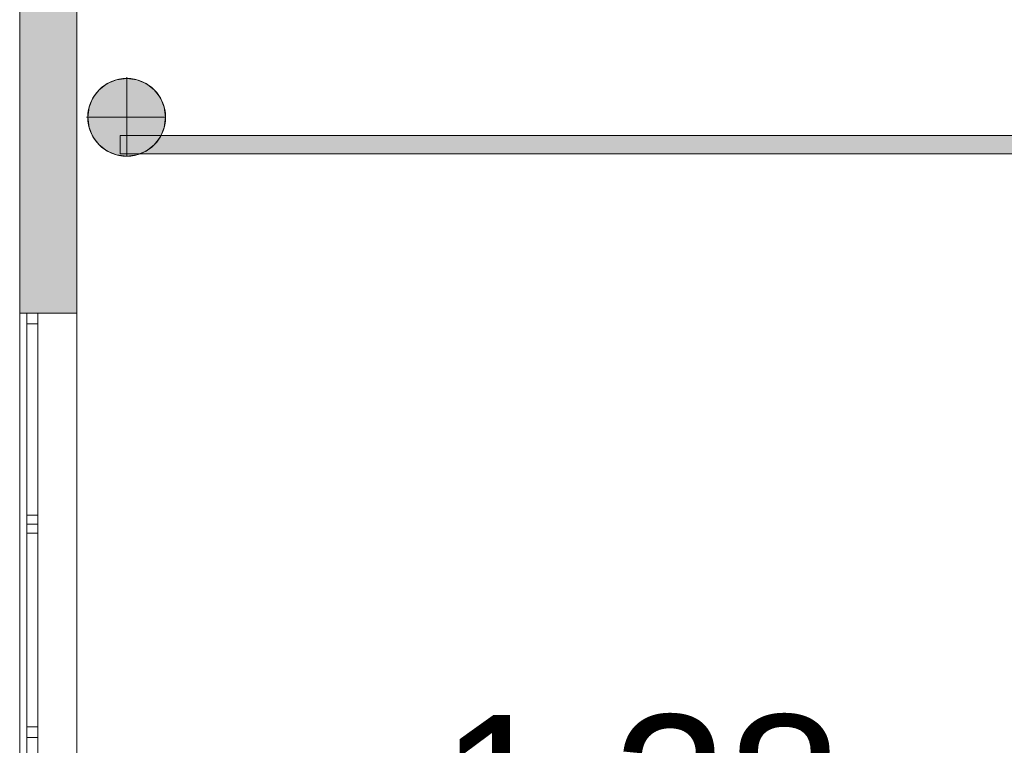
# Model space of a CAD drawing. Header units: inches. Extents: x 15 to 546804, y -66 to 267312.
# Tile 52 of 256: x 435781 to 441232, y 29360 to 33376. Entities that reach past the tile are written whole.
import ezdxf

# ---------------------------------------------------------------- set-up
doc = ezdxf.new("R2010")
doc.units = ezdxf.units.IN
doc.header["$MEASUREMENT"] = 0
doc.layers.add('Binnenwanden', color=2, linetype='Continuous')
doc.styles.add('style1', font='arial.ttf', dxfattribs={"height": 250})

msp = doc.modelspace()

# ---------------------------------------------------------------- hatches: boundary and pattern name
at = {"lineweight": 20}
h = msp.add_hatch(color=7, dxfattribs=at)
h.dxf.hatch_style = 1
h.paths.add_polyline_path([(436096.5, 34297.8), (435880.6, 34297.8), (435880.6, 34297.8), (435820.6, 34297.8), (435780.6, 34297.8), (435780.6, 31752.8), (436096.5, 31752.8)])
h = msp.add_hatch(color=7, dxfattribs=at)
h.dxf.hatch_style = 1
h.paths.add_polyline_path([(436588.4, 32835.9, 1), (436157.5, 32835.9, 1)])
h = msp.add_hatch(color=7, dxfattribs=at)
h.dxf.hatch_style = 1
h.paths.add_polyline_path([(442212.7, 32734.6), (436563.1, 32734.6, -0.181103), (436449.8, 32634.6), (442282.4, 32634.6), (442282.4, 32657.2, -0.122698)])

# ---------------------------------------------------------------- linework, layer by layer
at = {"color": 7, "lineweight": 20}
for p, q in [((436096.5, 39757.8, -3700), (436096.5, 25357.8, -3700)), ((436096.5, 39757.8, -4500), (436096.5, 25357.8, -4500)), ((435780.6, 25037.8), (435780.6, 39437.8)), ((435780.6, 25037.8, 300), (435780.6, 39437.8, 300)), ((435780.6, 25037.8), (435780.6, 39437.8)), ((436096.5, 39437.8, -4500), (436096.5, 25037.8, -4500)), ((436096.5, 39437.8), (436096.5, 25037.8)), ((436317.2, 33044, 0), (436317.2, 33044, 7000)), ((436373, 33058.9, 0), (436373, 33051.3, 0)), ((436373, 33051.3, 0), (436373, 33051.3, 7000)), ((436373, 33051.3, 0), (436373, 32620.4, 0)), ((436428.7, 33044, 0), (436428.7, 33044, 7000)), ((436220.6, 32988.2, 0), (436220.6, 32988.2, 7000)), ((436265.3, 33022.4, 0), (436265.3, 33022.4, 7000)), ((436480.7, 33022.4, 0), (436480.7, 33022.4, 7000)), ((436525.3, 32988.2, 0), (436525.3, 32988.2, 7000)), ((436186.4, 32943.6, 0), (436186.4, 32943.6, 7000)), ((436559.5, 32943.6, 0), (436559.5, 32943.6, 7000)), ((436164.9, 32891.6, 0), (436164.9, 32891.6, 7000)), ((436581.1, 32891.6, 0), (436581.1, 32891.6, 7000)), ((436149.9, 32835.9, 0), (436157.5, 32835.9, 0)), ((436157.5, 32835.9, 0), (436157.5, 32835.9, 7000)), ((436157.5, 32835.9, 0), (436588.4, 32835.9, 0)), ((436588.4, 32835.9, 0), (436588.4, 32835.9, 7000)), ((436164.9, 32780.1, 0), (436164.9, 32780.1, 7000)), ((436581.1, 32780.1, 0), (436581.1, 32780.1, 7000)), ((436186.4, 32728.2, 0), (436186.4, 32728.2, 7000)), ((436336.4, 32634.6, 600), (436336.4, 32734.6, 600)), ((436336.4, 32734.6, 600), (442286.4, 32734.6, 600)), ((436336.4, 32734.6, 3300), (442286.4, 32734.6, 3300)), ((436336.4, 32634.6, 3300), (436336.4, 32734.6, 3300)), ((436336.4, 32734.6, 600), (436336.4, 32734.6, 3300)), ((436559.5, 32728.2, 0), (436559.5, 32728.2, 7000)), ((436220.6, 32683.5, 0), (436220.6, 32683.5, 7000)), ((436525.3, 32683.5, 0), (436525.3, 32683.5, 7000)), ((436265.3, 32649.3, 0), (436265.3, 32649.3, 7000)), ((436317.2, 32627.8, 0), (436317.2, 32627.8, 7000)), ((442286.4, 32634.6, 600), (436336.4, 32634.6, 600)), ((442286.4, 32634.6, 3300), (436336.4, 32634.6, 3300)), ((436336.4, 32634.6, 600), (436336.4, 32634.6, 3300)), ((436373, 32620.4, 0), (436373, 32620.4, 7000)), ((436428.7, 32627.8, 0), (436428.7, 32627.8, 7000)), ((436480.7, 32649.3, 0), (436480.7, 32649.3, 7000)), ((435780.6, 31752.8, -1423.5), (435880.6, 31752.8, -1423.5)), ((435780.6, 31752.8, -3023.5), (435880.6, 31752.8, -3023.5)), ((435780.6, 27052.8, -1423.5), (435780.6, 31752.8, -1423.5)), ((435780.6, 31752.8, -3023.5), (435780.6, 27052.8, -3023.5)), ((435780.6, 31752.8, -1423.5), (435780.6, 31752.8, -3023.5)), ((435780.6, 27052.8, -1423.5), (435780.6, 31752.8, -1423.5)), ((435780.6, 31752.8, -1423.5), (435780.6, 31752.8, -3023.5)), ((435780.6, 31752.8, -3023.5), (435780.6, 27052.8, -3023.5)), ((435780.6, 31752.8, -3023.5), (436096.5, 31752.8, -3023.5)), ((435780.6, 31752.8, -1423.5), (436096.5, 31752.8, -1423.5)), ((435820.6, 31752.8, -3023.5), (435820.6, 29402.8, -3023.5)), ((435820.6, 31752.8, -3023.5), (435880.6, 31752.8, -3023.5)), ((435820.6, 29402.8, -1423.5), (435820.6, 31752.8, -1423.5)), ((435820.6, 31752.8, -1423.5), (435880.6, 31752.8, -1423.5)), ((435820.6, 31752.8, -1423.5), (435820.6, 31752.8, -3023.5)), ((435880.6, 31752.8, -3023.5), (435880.6, 27052.8, -3023.5)), ((435880.6, 31752.8, -1423.5), (435880.6, 31752.8, -3023.5)), ((435880.6, 27052.8, -1423.5), (435880.6, 31752.8, -1423.5)), ((435880.6, 31752.8, -3023.5), (435880.6, 29402.8, -3023.5)), ((435880.6, 29402.8, -1423.5), (435880.6, 31752.8, -1423.5)), ((435880.6, 31752.8, -1423.5), (435880.6, 31752.8, -3023.5)), ((436096.5, 31752.8, -3023.5), (436096.5, 27052.8, -3023.5)), ((436096.5, 27052.8, -1423.5), (436096.5, 31752.8, -1423.5)), ((436096.5, 31752.8, -3023.5), (436096.5, 27052.8, -3023.5)), ((436096.5, 31752.8, -1423.5), (436096.5, 31752.8, -3023.5)), ((436096.5, 27052.8, -1423.5), (436096.5, 31752.8, -1423.5)), ((435820.6, 29462.8, -2963.5), (435820.6, 31692.8, -2963.5)), ((435820.6, 31692.8, -2963.5), (435880.6, 31692.8, -2963.5)), ((435820.6, 31692.8, -2963.5), (435820.6, 31692.8, -1483.5)), ((435820.6, 31692.8, -1483.5), (435880.6, 31692.8, -1483.5)), ((435820.6, 31692.8, -1483.5), (435820.6, 29462.8, -1483.5)), ((435880.6, 29462.8, -2963.5), (435880.6, 31692.8, -2963.5)), ((435880.6, 31692.8, -2963.5), (435880.6, 31692.8, -1483.5)), ((435880.6, 31692.8, -1483.5), (435880.6, 29462.8, -1483.5)), ((435820.6, 30634.8, -2907.1), (435820.6, 30584.8, -2907.1)), ((435820.6, 30634.8, -2907.1), (435880.6, 30634.8, -2907.1)), ((435820.6, 30634.8, -4387.1), (435820.6, 30634.8, -2907.1)), ((435820.6, 30634.8, -4387.1), (435880.6, 30634.8, -4387.1)), ((435820.6, 30584.8, -4387.1), (435820.6, 30634.8, -4387.1)), ((435880.6, 30634.8, -2907.1), (435880.6, 30584.8, -2907.1)), ((435880.6, 30634.8, -4387.1), (435880.6, 30634.8, -2907.1)), ((435880.6, 30584.8, -4387.1), (435880.6, 30634.8, -4387.1)), ((435820.6, 30584.8, -1483.5), (435820.6, 30534.8, -1483.5)), ((435820.6, 30584.8, -1483.5), (435880.6, 30584.8, -1483.5)), ((435820.6, 30584.8, -2963.5), (435820.6, 30584.8, -1483.5)), ((435820.6, 30584.8, -2963.5), (435880.6, 30584.8, -2963.5)), ((435820.6, 30534.8, -2963.5), (435820.6, 30584.8, -2963.5)), ((435820.6, 30584.8, -2907.1), (435880.6, 30584.8, -2907.1)), ((435820.6, 30584.8, -2907.1), (435820.6, 30584.8, -4387.1)), ((435820.6, 30584.8, -4387.1), (435880.6, 30584.8, -4387.1)), ((435880.6, 30584.8, -1483.5), (435880.6, 30534.8, -1483.5)), ((435880.6, 30584.8, -2963.5), (435880.6, 30584.8, -1483.5)), ((435880.6, 30534.8, -2963.5), (435880.6, 30584.8, -2963.5)), ((435880.6, 30584.8, -2907.1), (435880.6, 30584.8, -4387.1)), ((435820.6, 30534.8, -1483.5), (435880.6, 30534.8, -1483.5)), ((435820.6, 30534.8, -1483.5), (435820.6, 30534.8, -2963.5)), ((435820.6, 30534.8, -2963.5), (435880.6, 30534.8, -2963.5)), ((435880.6, 30534.8, -1483.5), (435880.6, 30534.8, -2963.5)), ((435820.6, 29462.8, -1483.5), (435820.6, 29462.8, -2963.5)), ((435820.6, 29462.8, -2963.5), (435880.6, 29462.8, -2963.5)), ((435820.6, 29462.8, -1483.5), (435880.6, 29462.8, -1483.5)), ((435880.6, 29462.8, -1483.5), (435880.6, 29462.8, -2963.5)), ((435820.6, 29427.8, -1483.5), (435820.6, 29377.8, -1483.5)), ((435820.6, 29427.8, -2963.5), (435820.6, 29427.8, -1483.5)), ((435820.6, 29377.8, -2963.5), (435820.6, 29427.8, -2963.5)), ((435820.6, 29402.8, -3023.5), (435880.6, 29402.8, -3023.5)), ((435820.6, 29402.8, -1423.5), (435880.6, 29402.8, -1423.5)), ((435820.6, 29402.8, -3023.5), (435820.6, 29402.8, -1423.5)), ((435820.6, 29402.8, -3023.5), (435820.6, 27052.8, -3023.5)), ((435820.6, 29402.8, -3023.5), (435880.6, 29402.8, -3023.5)), ((435820.6, 27052.8, -1423.5), (435820.6, 29402.8, -1423.5)), ((435820.6, 29402.8, -1423.5), (435880.6, 29402.8, -1423.5)), ((435820.6, 29402.8, -1423.5), (435820.6, 29402.8, -3023.5)), ((435880.6, 29427.8, -1483.5), (435880.6, 29377.8, -1483.5)), ((435880.6, 29427.8, -2963.5), (435880.6, 29427.8, -1483.5)), ((435880.6, 29377.8, -2963.5), (435880.6, 29427.8, -2963.5)), ((435880.6, 29402.8, -3023.5), (435880.6, 29402.8, -1423.5)), ((435880.6, 29402.8, -3023.5), (435880.6, 27052.8, -3023.5)), ((435880.6, 27052.8, -1423.5), (435880.6, 29402.8, -1423.5)), ((435880.6, 29402.8, -1423.5), (435880.6, 29402.8, -3023.5)), ((435820.6, 29377.8, -1483.5), (435820.6, 29377.8, -2963.5)), ((435880.6, 29377.8, -1483.5), (435880.6, 29377.8, -2963.5))]:
    msp.add_line(p, q, dxfattribs=at)
for centre in [(436373, 32835.9, 7000), (436373, 32835.9, 0)]:
    msp.add_circle(centre, 215.4, dxfattribs=at)
for points, invisible_edges in [([(436096.5, 25357.8, -4500), (436096.5, 39757.8, -4500), (439628.6, 48237.8, -4500)], 14), ([(436096.5, 39757.8, -3700), (436096.5, 39757.8, -4500), (436096.5, 25357.8, -3700)], 2), ([(436096.5, 25357.8, -4500), (436096.5, 25357.8, -3700), (436096.5, 39757.8, -4500)], 2), ([(435780.6, 39437.8, 300), (435780.6, 25037.8), (435780.6, 25037.8, 300)], 1), ([(435780.6, 25037.8), (435780.6, 39437.8, 300), (435780.6, 39437.8)], 1), ([(435780.6, 39437.8, -4500), (436096.5, 39437.8, -4500), (435780.6, 25037.8, -4500)], 2), ([(436096.5, 25037.8, -4500), (435780.6, 25037.8, -4500), (436096.5, 39437.8, -4500)], 2), ([(435780.6, 39437.8), (436096.5, 39437.8), (435780.6, 25037.8)], 2), ([(436096.5, 25037.8), (435780.6, 25037.8), (436096.5, 39437.8)], 2), ([(436096.5, 25037.8), (436096.5, 39437.8), (436096.5, 38997.8, -1423.5)], 14), ([(436096.5, 25037.8, -4500), (436096.5, 38997.8, -3023.5), (436096.5, 39437.8, -4500)], 3), ([(436096.5, 34297.8, -1423.5), (436096.5, 25037.8), (436096.5, 38997.8, -1423.5)], 3), ([(436096.5, 34297.8, -3023.5), (436096.5, 38997.8, -3023.5), (436096.5, 25037.8, -4500)], 14), ([(436096.5, 34297.8, -3023.5), (436096.5, 31752.8, -1423.5), (436096.5, 34297.8, -1423.5)], 3), ([(436096.5, 31752.8, -1423.5), (436096.5, 34297.8, -3023.5), (436096.5, 31752.8, -3023.5)], 3), ([(436265.3, 33022.4, 7000), (436317.2, 33044, 0), (436265.3, 33022.4, 0)], 1), ([(436317.2, 33044, 0), (436265.3, 33022.4, 7000), (436317.2, 33044, 7000)], 1), ([(436265.3, 32649.3, 0), (436265.3, 33022.4, 0), (436317.2, 33044, 0)], 13), ([(436265.3, 32649.3, 0), (436317.2, 33044, 0), (436317.2, 32627.8, 0)], 3), ([(436265.3, 33022.4, 7000), (436317.2, 32627.8, 7000), (436317.2, 33044, 7000)], 3), ([(436317.2, 33044, 7000), (436373, 33051.3, 0), (436317.2, 33044, 0)], 1), ([(436373, 33051.3, 0), (436317.2, 33044, 7000), (436373, 33051.3, 7000)], 1), ([(436317.2, 32627.8, 0), (436317.2, 33044, 0), (436373, 33051.3, 0)], 13), ([(436317.2, 32627.8, 0), (436373, 33051.3, 0), (436373, 32620.4, 0)], 3), ([(436317.2, 33044, 7000), (436373, 32620.4, 7000), (436373, 33051.3, 7000)], 3), ([(436317.2, 33044, 7000), (436317.2, 32627.8, 7000), (436373, 32620.4, 7000)], 13), ([(436373, 33051.3, 7000), (436428.7, 33044, 0), (436373, 33051.3, 0)], 1), ([(436428.7, 33044, 0), (436373, 33051.3, 7000), (436428.7, 33044, 7000)], 1), ([(436373, 32620.4, 0), (436373, 33051.3, 0), (436428.7, 33044, 0)], 13), ([(436373, 33051.3, 7000), (436373, 32620.4, 7000), (436428.7, 32627.8, 7000)], 13), ([(436373, 33051.3, 7000), (436428.7, 32627.8, 7000), (436428.7, 33044, 7000)], 3), ([(436373, 32620.4, 0), (436428.7, 33044, 0), (436428.7, 32627.8, 0)], 3), ([(436428.7, 33044, 7000), (436480.7, 33022.4, 0), (436428.7, 33044, 0)], 1), ([(436480.7, 33022.4, 0), (436428.7, 33044, 7000), (436480.7, 33022.4, 7000)], 1), ([(436428.7, 32627.8, 0), (436428.7, 33044, 0), (436480.7, 33022.4, 0)], 13), ([(436428.7, 33044, 7000), (436428.7, 32627.8, 7000), (436480.7, 32649.3, 7000)], 13), ([(436428.7, 33044, 7000), (436480.7, 32649.3, 7000), (436480.7, 33022.4, 7000)], 3), ([(436186.4, 32728.2, 0), (436186.4, 32943.6, 0), (436220.6, 32988.2, 0)], 13), ([(436186.4, 32728.2, 0), (436220.6, 32988.2, 0), (436220.6, 32683.5, 0)], 3), ([(436220.6, 32988.2, 7000), (436186.4, 32943.6, 0), (436186.4, 32943.6, 7000)], 1), ([(436186.4, 32943.6, 0), (436220.6, 32988.2, 7000), (436220.6, 32988.2, 0)], 1), ([(436186.4, 32943.6, 7000), (436220.6, 32683.5, 7000), (436220.6, 32988.2, 7000)], 3), ([(436220.6, 32683.5, 0), (436220.6, 32988.2, 0), (436265.3, 33022.4, 0)], 13), ([(436220.6, 32683.5, 0), (436265.3, 33022.4, 0), (436265.3, 32649.3, 0)], 3), ([(436220.6, 32988.2, 7000), (436265.3, 33022.4, 0), (436220.6, 32988.2, 0)], 1), ([(436265.3, 33022.4, 0), (436220.6, 32988.2, 7000), (436265.3, 33022.4, 7000)], 1), ([(436220.6, 32988.2, 7000), (436265.3, 32649.3, 7000), (436265.3, 33022.4, 7000)], 3), ([(436220.6, 32988.2, 7000), (436220.6, 32683.5, 7000), (436265.3, 32649.3, 7000)], 13), ([(436265.3, 33022.4, 7000), (436265.3, 32649.3, 7000), (436317.2, 32627.8, 7000)], 13), ([(436428.7, 32627.8, 0), (436480.7, 33022.4, 0), (436480.7, 32649.3, 0)], 3), ([(436480.7, 33022.4, 7000), (436525.3, 32988.2, 0), (436480.7, 33022.4, 0)], 1), ([(436525.3, 32988.2, 0), (436480.7, 33022.4, 7000), (436525.3, 32988.2, 7000)], 1), ([(436480.7, 32649.3, 0), (436480.7, 33022.4, 0), (436525.3, 32988.2, 0)], 13), ([(436480.7, 33022.4, 7000), (436480.7, 32649.3, 7000), (436525.3, 32683.5, 7000)], 13), ([(436480.7, 33022.4, 7000), (436525.3, 32683.5, 7000), (436525.3, 32988.2, 7000)], 3), ([(436480.7, 32649.3, 0), (436525.3, 32988.2, 0), (436525.3, 32683.5, 0)], 3), ([(436525.3, 32988.2, 0), (436559.5, 32943.6, 7000), (436559.5, 32943.6, 0)], 1), ([(436559.5, 32943.6, 7000), (436525.3, 32988.2, 0), (436525.3, 32988.2, 7000)], 1), ([(436525.3, 32683.5, 0), (436525.3, 32988.2, 0), (436559.5, 32943.6, 0)], 13), ([(436525.3, 32988.2, 7000), (436525.3, 32683.5, 7000), (436559.5, 32728.2, 7000)], 13), ([(436525.3, 32988.2, 7000), (436559.5, 32728.2, 7000), (436559.5, 32943.6, 7000)], 3), ([(436164.9, 32780.1, 0), (436164.9, 32891.6, 0), (436186.4, 32943.6, 0)], 13), ([(436164.9, 32780.1, 0), (436186.4, 32943.6, 0), (436186.4, 32728.2, 0)], 3), ([(436186.4, 32943.6, 7000), (436164.9, 32891.6, 0), (436164.9, 32891.6, 7000)], 1), ([(436164.9, 32891.6, 0), (436186.4, 32943.6, 7000), (436186.4, 32943.6, 0)], 1), ([(436164.9, 32891.6, 7000), (436186.4, 32728.2, 7000), (436186.4, 32943.6, 7000)], 3), ([(436186.4, 32943.6, 7000), (436186.4, 32728.2, 7000), (436220.6, 32683.5, 7000)], 13), ([(436525.3, 32683.5, 0), (436559.5, 32943.6, 0), (436559.5, 32728.2, 0)], 3), ([(436559.5, 32943.6, 0), (436581.1, 32891.6, 7000), (436581.1, 32891.6, 0)], 1), ([(436581.1, 32891.6, 7000), (436559.5, 32943.6, 0), (436559.5, 32943.6, 7000)], 1), ([(436559.5, 32728.2, 0), (436559.5, 32943.6, 0), (436581.1, 32891.6, 0)], 13), ([(436559.5, 32943.6, 7000), (436559.5, 32728.2, 7000), (436581.1, 32780.1, 7000)], 13), ([(436559.5, 32943.6, 7000), (436581.1, 32780.1, 7000), (436581.1, 32891.6, 7000)], 3), ([(436164.9, 32891.6, 0), (436164.9, 32780.1, 0), (436157.5, 32835.9, 0)], 1), ([(436164.9, 32891.6, 7000), (436157.5, 32835.9, 0), (436157.5, 32835.9, 7000)], 1), ([(436157.5, 32835.9, 0), (436164.9, 32891.6, 7000), (436164.9, 32891.6, 0)], 1), ([(436164.9, 32780.1, 7000), (436164.9, 32891.6, 7000), (436157.5, 32835.9, 7000)], 1), ([(436164.9, 32891.6, 7000), (436164.9, 32780.1, 7000), (436186.4, 32728.2, 7000)], 13), ([(436559.5, 32728.2, 0), (436581.1, 32891.6, 0), (436581.1, 32780.1, 0)], 3), ([(436581.1, 32891.6, 0), (436588.4, 32835.9, 7000), (436588.4, 32835.9, 0)], 1), ([(436588.4, 32835.9, 7000), (436581.1, 32891.6, 0), (436581.1, 32891.6, 7000)], 1), ([(436581.1, 32780.1, 0), (436581.1, 32891.6, 0), (436588.4, 32835.9, 0)], 1), ([(436581.1, 32891.6, 7000), (436581.1, 32780.1, 7000), (436588.4, 32835.9, 7000)], 1), ([(436157.5, 32835.9, 7000), (436164.9, 32780.1, 0), (436164.9, 32780.1, 7000)], 1), ([(436164.9, 32780.1, 0), (436157.5, 32835.9, 7000), (436157.5, 32835.9, 0)], 1), ([(436588.4, 32835.9, 0), (436581.1, 32780.1, 7000), (436581.1, 32780.1, 0)], 1), ([(436581.1, 32780.1, 7000), (436588.4, 32835.9, 0), (436588.4, 32835.9, 7000)], 1), ([(436164.9, 32780.1, 7000), (436186.4, 32728.2, 0), (436186.4, 32728.2, 7000)], 1), ([(436186.4, 32728.2, 0), (436164.9, 32780.1, 7000), (436164.9, 32780.1, 0)], 1), ([(436581.1, 32780.1, 0), (436559.5, 32728.2, 7000), (436559.5, 32728.2, 0)], 1), ([(436559.5, 32728.2, 7000), (436581.1, 32780.1, 0), (436581.1, 32780.1, 7000)], 1), ([(436186.4, 32728.2, 7000), (436220.6, 32683.5, 0), (436220.6, 32683.5, 7000)], 1), ([(436220.6, 32683.5, 0), (436186.4, 32728.2, 7000), (436186.4, 32728.2, 0)], 1), ([(436336.4, 32634.6, 3300), (436336.4, 32734.6, 600), (436336.4, 32634.6, 600)], 1), ([(436336.4, 32734.6, 600), (436336.4, 32634.6, 3300), (436336.4, 32734.6, 3300)], 1), ([(442286.4, 32734.6, 3300), (436336.4, 32734.6, 600), (436336.4, 32734.6, 3300)], 1), ([(436336.4, 32734.6, 600), (442286.4, 32734.6, 3300), (442286.4, 32734.6, 600)], 1), ([(436336.4, 32634.6, 3300), (442286.4, 32734.6, 3300), (436336.4, 32734.6, 3300)], 1), ([(442286.4, 32734.6, 3300), (436336.4, 32634.6, 3300), (442286.4, 32634.6, 3300)], 1), ([(442286.4, 32634.6, 600), (436336.4, 32734.6, 600), (442286.4, 32734.6, 600)], 1), ([(436336.4, 32734.6, 600), (442286.4, 32634.6, 600), (436336.4, 32634.6, 600)], 1), ([(436559.5, 32728.2, 0), (436525.3, 32683.5, 7000), (436525.3, 32683.5, 0)], 1), ([(436525.3, 32683.5, 7000), (436559.5, 32728.2, 0), (436559.5, 32728.2, 7000)], 1), ([(436265.3, 32649.3, 7000), (436220.6, 32683.5, 0), (436265.3, 32649.3, 0)], 1), ([(436220.6, 32683.5, 0), (436265.3, 32649.3, 7000), (436220.6, 32683.5, 7000)], 1), ([(436525.3, 32683.5, 7000), (436480.7, 32649.3, 0), (436525.3, 32683.5, 0)], 1), ([(436480.7, 32649.3, 0), (436525.3, 32683.5, 7000), (436480.7, 32649.3, 7000)], 1), ([(436317.2, 32627.8, 7000), (436265.3, 32649.3, 0), (436317.2, 32627.8, 0)], 1), ([(436265.3, 32649.3, 0), (436317.2, 32627.8, 7000), (436265.3, 32649.3, 7000)], 1), ([(436373, 32620.4, 7000), (436317.2, 32627.8, 0), (436373, 32620.4, 0)], 1), ([(436317.2, 32627.8, 0), (436373, 32620.4, 7000), (436317.2, 32627.8, 7000)], 1), ([(442286.4, 32634.6, 600), (436336.4, 32634.6, 3300), (436336.4, 32634.6, 600)], 1), ([(436336.4, 32634.6, 3300), (442286.4, 32634.6, 600), (442286.4, 32634.6, 3300)], 1), ([(436428.7, 32627.8, 7000), (436373, 32620.4, 0), (436428.7, 32627.8, 0)], 1), ([(436373, 32620.4, 0), (436428.7, 32627.8, 7000), (436373, 32620.4, 7000)], 1), ([(436480.7, 32649.3, 7000), (436428.7, 32627.8, 0), (436480.7, 32649.3, 0)], 1), ([(436428.7, 32627.8, 0), (436480.7, 32649.3, 7000), (436428.7, 32627.8, 7000)], 1), ([(435780.6, 31752.8, -3023.5), (435780.6, 27052.8, -3023.5), (436096.5, 31752.8, -3023.5)], 2), ([(436096.5, 27052.8, -3023.5), (436096.5, 31752.8, -3023.5), (435780.6, 27052.8, -3023.5)], 2), ([(435780.6, 27052.8, -1423.5), (435780.6, 31752.8, -1423.5), (436096.5, 27052.8, -1423.5)], 2), ([(436096.5, 31752.8, -1423.5), (436096.5, 27052.8, -1423.5), (435780.6, 31752.8, -1423.5)], 2), ([(435780.6, 31752.8, -3023.5), (435780.6, 27052.8, -3023.5), (436096.5, 31752.8, -3023.5)], 2), ([(436096.5, 27052.8, -3023.5), (436096.5, 31752.8, -3023.5), (435780.6, 27052.8, -3023.5)], 2), ([(435780.6, 27052.8, -1423.5), (435780.6, 31752.8, -1423.5), (436096.5, 27052.8, -1423.5)], 2), ([(436096.5, 31752.8, -1423.5), (436096.5, 27052.8, -1423.5), (435780.6, 31752.8, -1423.5)], 2), ([(435780.6, 31752.8, -3023.5), (435880.6, 31752.8, -3023.5), (435780.6, 31752.8, -1423.5)], 2), ([(435880.6, 31752.8, -1423.5), (435780.6, 31752.8, -1423.5), (435880.6, 31752.8, -3023.5)], 2), ([(435780.6, 31752.8, -3023.5), (435780.6, 27052.8, -3023.5), (435880.6, 31752.8, -3023.5)], 2), ([(435880.6, 27052.8, -3023.5), (435880.6, 31752.8, -3023.5), (435780.6, 27052.8, -3023.5)], 2), ([(435780.6, 27052.8, -1423.5), (435780.6, 31752.8, -1423.5), (435880.6, 27052.8, -1423.5)], 2), ([(435880.6, 31752.8, -1423.5), (435880.6, 27052.8, -1423.5), (435780.6, 31752.8, -1423.5)], 2), ([(435780.6, 31752.8, -3023.5), (436096.5, 31752.8, -3023.5), (435780.6, 31752.8, -1423.5)], 2), ([(436096.5, 31752.8, -1423.5), (435780.6, 31752.8, -1423.5), (436096.5, 31752.8, -3023.5)], 2), ([(435820.6, 31752.8, -3023.5), (435820.6, 31692.8, -1483.5), (435820.6, 31752.8, -1423.5)], 3), ([(435820.6, 29402.8, -1423.5), (435820.6, 31752.8, -1423.5), (435820.6, 31692.8, -1483.5)], 14), ([(435820.6, 29402.8, -3023.5), (435820.6, 31692.8, -2963.5), (435820.6, 31752.8, -3023.5)], 3), ([(435820.6, 31692.8, -1483.5), (435820.6, 31752.8, -3023.5), (435820.6, 31692.8, -2963.5)], 3), ([(435820.6, 29402.8, -3023.5), (435820.6, 31752.8, -3023.5), (435880.6, 29402.8, -3023.5)], 2), ([(435880.6, 31752.8, -3023.5), (435880.6, 29402.8, -3023.5), (435820.6, 31752.8, -3023.5)], 2), ([(435820.6, 31752.8, -1423.5), (435820.6, 29402.8, -1423.5), (435880.6, 31752.8, -1423.5)], 2), ([(435880.6, 29402.8, -1423.5), (435880.6, 31752.8, -1423.5), (435820.6, 29402.8, -1423.5)], 2), ([(435880.6, 31752.8, -3023.5), (435820.6, 31752.8, -3023.5), (435880.6, 31752.8, -1423.5)], 2), ([(435820.6, 31752.8, -1423.5), (435880.6, 31752.8, -1423.5), (435820.6, 31752.8, -3023.5)], 2), ([(435880.6, 31752.8, -1423.5), (435880.6, 31752.8, -3023.5), (435880.6, 27052.8, -1423.5)], 2), ([(435880.6, 27052.8, -3023.5), (435880.6, 27052.8, -1423.5), (435880.6, 31752.8, -3023.5)], 2), ([(435880.6, 31752.8, -1423.5), (435880.6, 31692.8, -2963.5), (435880.6, 31752.8, -3023.5)], 3), ([(435880.6, 29402.8, -3023.5), (435880.6, 31752.8, -3023.5), (435880.6, 31692.8, -2963.5)], 14), ([(435880.6, 29402.8, -1423.5), (435880.6, 31692.8, -1483.5), (435880.6, 31752.8, -1423.5)], 3), ([(435880.6, 31692.8, -2963.5), (435880.6, 31752.8, -1423.5), (435880.6, 31692.8, -1483.5)], 3), ([(436096.5, 27052.8, -1423.5), (436096.5, 25037.8), (436096.5, 31752.8, -1423.5)], 3), ([(436096.5, 27052.8, -3023.5), (436096.5, 31752.8, -3023.5), (436096.5, 25037.8, -4500)], 14), ([(435820.6, 29462.8, -1483.5), (435820.6, 29402.8, -1423.5), (435820.6, 31692.8, -1483.5)], 3), ([(435820.6, 29462.8, -2963.5), (435820.6, 31692.8, -2963.5), (435820.6, 29402.8, -3023.5)], 14), ([(435820.6, 29462.8, -1483.5), (435820.6, 31692.8, -1483.5), (435880.6, 29462.8, -1483.5)], 2), ([(435880.6, 31692.8, -1483.5), (435880.6, 29462.8, -1483.5), (435820.6, 31692.8, -1483.5)], 2), ([(435820.6, 31692.8, -2963.5), (435820.6, 29462.8, -2963.5), (435880.6, 31692.8, -2963.5)], 2), ([(435880.6, 29462.8, -2963.5), (435880.6, 31692.8, -2963.5), (435820.6, 29462.8, -2963.5)], 2), ([(435820.6, 31692.8, -2963.5), (435880.6, 31692.8, -2963.5), (435820.6, 31692.8, -1483.5)], 2), ([(435880.6, 31692.8, -1483.5), (435820.6, 31692.8, -1483.5), (435880.6, 31692.8, -2963.5)], 2), ([(435880.6, 29462.8, -2963.5), (435880.6, 29402.8, -3023.5), (435880.6, 31692.8, -2963.5)], 3), ([(435880.6, 29462.8, -1483.5), (435880.6, 31692.8, -1483.5), (435880.6, 29402.8, -1423.5)], 14), ([(435820.6, 30584.8, -4387.1), (435820.6, 30634.8, -4387.1), (435880.6, 30584.8, -4387.1)], 2), ([(435880.6, 30634.8, -4387.1), (435880.6, 30584.8, -4387.1), (435820.6, 30634.8, -4387.1)], 2), ([(435820.6, 30634.8, -2907.1), (435820.6, 30634.8, -4387.1), (435820.6, 30584.8, -2907.1)], 2), ([(435820.6, 30584.8, -4387.1), (435820.6, 30584.8, -2907.1), (435820.6, 30634.8, -4387.1)], 2), ([(435880.6, 30634.8, -4387.1), (435820.6, 30634.8, -4387.1), (435880.6, 30634.8, -2907.1)], 2), ([(435820.6, 30634.8, -2907.1), (435880.6, 30634.8, -2907.1), (435820.6, 30634.8, -4387.1)], 2), ([(435820.6, 30634.8, -2907.1), (435820.6, 30584.8, -2907.1), (435880.6, 30634.8, -2907.1)], 2), ([(435880.6, 30584.8, -2907.1), (435880.6, 30634.8, -2907.1), (435820.6, 30584.8, -2907.1)], 2), ([(435880.6, 30634.8, -4387.1), (435880.6, 30634.8, -2907.1), (435880.6, 30584.8, -4387.1)], 2), ([(435880.6, 30584.8, -2907.1), (435880.6, 30584.8, -4387.1), (435880.6, 30634.8, -2907.1)], 2), ([(435820.6, 30534.8, -2963.5), (435820.6, 30584.8, -2963.5), (435880.6, 30534.8, -2963.5)], 2), ([(435880.6, 30584.8, -2963.5), (435880.6, 30534.8, -2963.5), (435820.6, 30584.8, -2963.5)], 2), ([(435820.6, 30584.8, -1483.5), (435820.6, 30584.8, -2963.5), (435820.6, 30534.8, -1483.5)], 2), ([(435820.6, 30534.8, -2963.5), (435820.6, 30534.8, -1483.5), (435820.6, 30584.8, -2963.5)], 2), ([(435880.6, 30584.8, -2963.5), (435820.6, 30584.8, -2963.5), (435880.6, 30584.8, -1483.5)], 2), ([(435820.6, 30584.8, -1483.5), (435880.6, 30584.8, -1483.5), (435820.6, 30584.8, -2963.5)], 2), ([(435820.6, 30584.8, -1483.5), (435820.6, 30534.8, -1483.5), (435880.6, 30584.8, -1483.5)], 2), ([(435880.6, 30534.8, -1483.5), (435880.6, 30584.8, -1483.5), (435820.6, 30534.8, -1483.5)], 2), ([(435820.6, 30584.8, -4387.1), (435880.6, 30584.8, -4387.1), (435820.6, 30584.8, -2907.1)], 2), ([(435880.6, 30584.8, -2907.1), (435820.6, 30584.8, -2907.1), (435880.6, 30584.8, -4387.1)], 2), ([(435880.6, 30584.8, -2963.5), (435880.6, 30584.8, -1483.5), (435880.6, 30534.8, -2963.5)], 2), ([(435880.6, 30534.8, -1483.5), (435880.6, 30534.8, -2963.5), (435880.6, 30584.8, -1483.5)], 2), ([(435820.6, 30534.8, -2963.5), (435880.6, 30534.8, -2963.5), (435820.6, 30534.8, -1483.5)], 2), ([(435880.6, 30534.8, -1483.5), (435820.6, 30534.8, -1483.5), (435880.6, 30534.8, -2963.5)], 2), ([(435820.6, 29462.8, -2963.5), (435820.6, 29402.8, -1423.5), (435820.6, 29462.8, -1483.5)], 3), ([(435820.6, 29402.8, -1423.5), (435820.6, 29462.8, -2963.5), (435820.6, 29402.8, -3023.5)], 3), ([(435880.6, 29462.8, -2963.5), (435820.6, 29462.8, -2963.5), (435880.6, 29462.8, -1483.5)], 2), ([(435820.6, 29462.8, -1483.5), (435880.6, 29462.8, -1483.5), (435820.6, 29462.8, -2963.5)], 2), ([(435880.6, 29462.8, -1483.5), (435880.6, 29402.8, -3023.5), (435880.6, 29462.8, -2963.5)], 3), ([(435880.6, 29402.8, -3023.5), (435880.6, 29462.8, -1483.5), (435880.6, 29402.8, -1423.5)], 3), ([(435820.6, 29427.8, -1483.5), (435820.6, 29427.8, -2963.5), (435820.6, 29377.8, -1483.5)], 2), ([(435820.6, 29377.8, -2963.5), (435820.6, 29377.8, -1483.5), (435820.6, 29427.8, -2963.5)], 2), ([(435820.6, 29402.8, -3023.5), (435820.6, 29342.8, -1483.5), (435820.6, 29402.8, -1423.5)], 3), ([(435820.6, 27052.8, -1423.5), (435820.6, 29402.8, -1423.5), (435820.6, 29342.8, -1483.5)], 14), ([(435820.6, 27052.8, -3023.5), (435820.6, 29342.8, -2963.5), (435820.6, 29402.8, -3023.5)], 3), ([(435820.6, 29342.8, -1483.5), (435820.6, 29402.8, -3023.5), (435820.6, 29342.8, -2963.5)], 3), ([(435820.6, 27052.8, -3023.5), (435820.6, 29402.8, -3023.5), (435880.6, 27052.8, -3023.5)], 2), ([(435880.6, 29402.8, -3023.5), (435880.6, 27052.8, -3023.5), (435820.6, 29402.8, -3023.5)], 2), ([(435820.6, 29402.8, -1423.5), (435820.6, 27052.8, -1423.5), (435880.6, 29402.8, -1423.5)], 2), ([(435880.6, 27052.8, -1423.5), (435880.6, 29402.8, -1423.5), (435820.6, 27052.8, -1423.5)], 2), ([(435880.6, 29402.8, -3023.5), (435820.6, 29402.8, -3023.5), (435880.6, 29402.8, -1423.5)], 2), ([(435820.6, 29402.8, -1423.5), (435880.6, 29402.8, -1423.5), (435820.6, 29402.8, -3023.5)], 2), ([(435820.6, 29402.8, -3023.5), (435880.6, 29402.8, -3023.5), (435820.6, 29402.8, -1423.5)], 2), ([(435880.6, 29402.8, -1423.5), (435820.6, 29402.8, -1423.5), (435880.6, 29402.8, -3023.5)], 2), ([(435880.6, 29427.8, -2963.5), (435880.6, 29427.8, -1483.5), (435880.6, 29377.8, -2963.5)], 2), ([(435880.6, 29377.8, -1483.5), (435880.6, 29377.8, -2963.5), (435880.6, 29427.8, -1483.5)], 2), ([(435880.6, 29402.8, -1423.5), (435880.6, 29342.8, -2963.5), (435880.6, 29402.8, -3023.5)], 3), ([(435880.6, 27052.8, -3023.5), (435880.6, 29402.8, -3023.5), (435880.6, 29342.8, -2963.5)], 14), ([(435880.6, 27052.8, -1423.5), (435880.6, 29342.8, -1483.5), (435880.6, 29402.8, -1423.5)], 3), ([(435880.6, 29342.8, -2963.5), (435880.6, 29402.8, -1423.5), (435880.6, 29342.8, -1483.5)], 3)]:
    msp.add_3dface(points, dxfattribs=dict(at, invisible_edges=invisible_edges))

# ---------------------------------------------------------------- texts
at = {"layer": 'Binnenwanden', "color": 7, "linetype": 'Continuous', "style": 'style1'}
msp.add_text('1.28', height=819, dxfattribs=at).set_placement((438106.8, 28709.1, -150))

doc.saveas('drawing.dxf')
